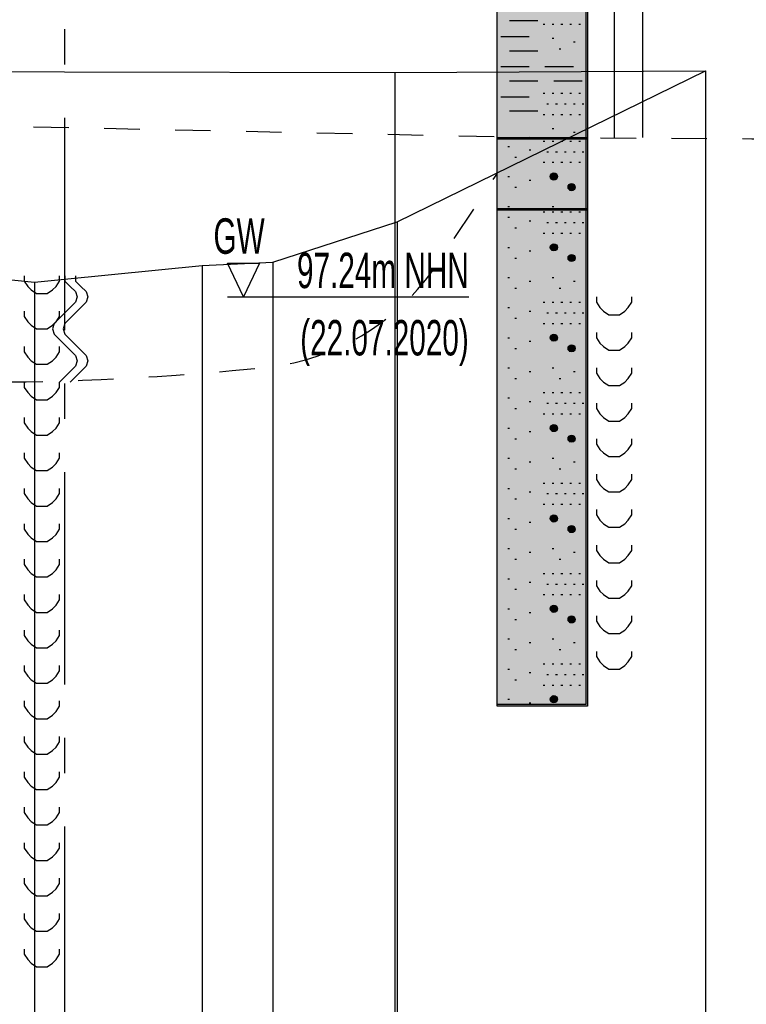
# Model space of a CAD drawing. Header units: metres. Extents: x -17 to 824, y 89 to 134.
# Tile 42 of 80: x 399.87 to 401.92, y 95.24 to 98.02. Entities that reach past the tile are written whole.
import ezdxf
from ezdxf.enums import TextEntityAlignment as Align

# ---------------------------------------------------------------- set-up
doc = ezdxf.new("R2010")
doc.units = ezdxf.units.M
doc.linetypes.add('ACAD_ISO03W100', pattern=[30, 12, -18])
doc.linetypes.add('ACAD_ISO10W100', pattern=[18, 12, -3, 0, -3])
for name, color, linetype in [('BG_GT_DC_RKS', 249, 'Continuous'), ('BG_GT_SCHICHT', 3, 'ACAD_ISO03W100'), ('BW_Z_ACHS', 52, 'ACAD_ISO10W100'), ('BW_Z_BEM', 52, 'Continuous'), ('P_TO_GEW', 242, 'Continuous'), ('P_TO_NUTZ_WASSER', 152, 'Continuous')]:
    doc.layers.add(name, color=color, linetype=linetype)
doc.styles.get("Standard").update_dxf_attribs({"font": 'arial.ttf'})

# ---------------------------------------------------------------- blocks, each defined once
blk = doc.blocks.new('QP5-RKS-2')
at = {"linetype": 'Continuous'}
for p, q in [((-0.0026, -0.08), (-0.0026, 0)), ((0.0024, 0), (0.0024, -0.08)), ((-0.0026, -0.0481), (-0.0026, -0.03)), ((0.0025, -0.03), (0.0025, -0.0481)), ((0.0056, -0.03), (0.0056, -0.048)), ((-0.0019, -0.0414), (-0.0003, -0.0414)), ((0, -0.0416), (0.0001, -0.0416)), ((0.0005, -0.0416), (0.0006, -0.0416)), ((0.001, -0.0416), (0.0011, -0.0416)), ((0.0015, -0.0416), (0.0016, -0.0416)), ((0.002, -0.0416), (0.0021, -0.0416)), ((-0.0024, -0.0423), (-0.0008, -0.0423)), ((0.0005, -0.0424), (0.0006, -0.0424)), ((0.0017, -0.0426), (0.0018, -0.0426)), ((-0.0019, -0.0431), (-0.0003, -0.0431)), ((0.0009, -0.043), (0.001, -0.043)), ((-0.0024, -0.044), (-0.0008, -0.044)), ((0.0001, -0.044), (0.0017, -0.044)), ((-0.0019, -0.0448), (-0.0003, -0.0448)), ((0.0006, -0.0448), (0.0022, -0.0448)), ((0, -0.0455), (0.0001, -0.0455)), ((0.0005, -0.0455), (0.0006, -0.0455)), ((0.001, -0.0455), (0.0011, -0.0455)), ((0.0015, -0.0455), (0.0016, -0.0455)), ((0.002, -0.0455), (0.0021, -0.0455)), ((-0.0024, -0.0457), (-0.0008, -0.0457)), ((0.0002, -0.0461), (0.0003, -0.0461)), ((0.0007, -0.0461), (0.0008, -0.0461)), ((0.0012, -0.0461), (0.0013, -0.0461)), ((0.0017, -0.0461), (0.0018, -0.0461)), ((0.0022, -0.0461), (0.0023, -0.0461)), ((-0.0019, -0.0465), (-0.0003, -0.0465)), ((0, -0.0467), (0.0001, -0.0467)), ((0.0005, -0.0467), (0.0006, -0.0467)), ((0.001, -0.0467), (0.0011, -0.0467)), ((0.0015, -0.0467), (0.0016, -0.0467)), ((0.002, -0.0467), (0.0021, -0.0467)), ((0.0005, -0.0475), (0.0006, -0.0475)), ((0.0017, -0.0477), (0.0018, -0.0477)), ((-0.0026, -0.048), (0.0025, -0.048)), ((-0.0026, -0.0521), (-0.0026, -0.048)), ((0.0025, -0.0481), (-0.0026, -0.0481)), ((0, -0.0482), (0.0001, -0.0482)), ((0.0005, -0.0482), (0.0006, -0.0482)), ((0.001, -0.0482), (0.0011, -0.0482)), ((0.0015, -0.0482), (0.0016, -0.0482)), ((0.002, -0.0482), (0.0021, -0.0482)), ((0.0025, -0.048), (0.0025, -0.0521)), ((-0.002, -0.0485), (-0.0019, -0.0485)), ((-0.0008, -0.0487), (-0.0007, -0.0487)), ((0.0002, -0.0488), (0.0003, -0.0488)), ((0.0007, -0.0488), (0.0008, -0.0488)), ((0.0012, -0.0488), (0.0013, -0.0488)), ((0.0017, -0.0488), (0.0018, -0.0488)), ((0.0022, -0.0488), (0.0023, -0.0488)), ((-0.0016, -0.0491), (-0.0015, -0.0491)), ((0, -0.0494), (0.0001, -0.0494)), ((0.0005, -0.0494), (0.0006, -0.0494)), ((0.001, -0.0494), (0.0011, -0.0494)), ((0.0015, -0.0494), (0.0016, -0.0494)), ((0.002, -0.0494), (0.0021, -0.0494)), ((-0.002, -0.0502), (-0.0019, -0.0502)), ((-0.0008, -0.0504), (-0.0007, -0.0504)), ((0.0004, -0.0502), (0.0008, -0.0502)), ((0.000406, -0.05015), (0.000794, -0.05015)), ((0.000406, -0.05025), (0.000794, -0.05025)), ((0.000427, -0.0501), (0.000773, -0.0501)), ((0.000427, -0.0503), (0.000773, -0.0503)), ((0.000468, -0.05005), (0.000732, -0.05005)), ((0.000468, -0.05035), (0.000732, -0.05035)), ((-0.0016, -0.0508), (-0.0015, -0.0508)), ((0.0014, -0.0508), (0.0018, -0.0508)), ((0.001406, -0.05075), (0.001794, -0.05075)), ((0.001406, -0.05085), (0.001794, -0.05085)), ((0.001427, -0.0507), (0.001773, -0.0507)), ((0.001427, -0.0509), (0.001773, -0.0509)), ((0.001468, -0.05065), (0.001732, -0.05065)), ((0.001468, -0.05095), (0.001732, -0.05095)), ((-0.0026, -0.052), (0.0025, -0.052)), ((-0.0026, -0.0801), (-0.0026, -0.052)), ((0.0025, -0.0521), (-0.0026, -0.0521)), ((-0.002, -0.0519), (-0.0019, -0.0519)), ((0, -0.0522), (0.0001, -0.0522)), ((0.0005, -0.0519), (0.0006, -0.0519)), ((0.0005, -0.0522), (0.0006, -0.0522)), ((0.001, -0.0522), (0.0011, -0.0522)), ((0.0015, -0.0522), (0.0016, -0.0522)), ((0.002, -0.0522), (0.0021, -0.0522)), ((0.0025, -0.052), (0.0025, -0.0801)), ((-0.002, -0.0525), (-0.0019, -0.0525)), ((-0.0008, -0.0527), (-0.0007, -0.0527)), ((-0.0016, -0.0531), (-0.0015, -0.0531)), ((0.0002, -0.0528), (0.0003, -0.0528)), ((0.0007, -0.0528), (0.0008, -0.0528)), ((0.0012, -0.0528), (0.0013, -0.0528)), ((0.0017, -0.0528), (0.0018, -0.0528)), ((0.0022, -0.0528), (0.0023, -0.0528)), ((0, -0.0534), (0.0001, -0.0534)), ((0.0005, -0.0534), (0.0006, -0.0534)), ((0.001, -0.0534), (0.0011, -0.0534)), ((0.0015, -0.0534), (0.0016, -0.0534)), ((0.002, -0.0534), (0.0021, -0.0534)), ((-0.002, -0.0542), (-0.0019, -0.0542)), ((-0.0008, -0.0544), (-0.0007, -0.0544)), ((0.0004, -0.0542), (0.0008, -0.0542)), ((0.000406, -0.05415), (0.000794, -0.05415)), ((0.000406, -0.05425), (0.000794, -0.05425)), ((0.000427, -0.0541), (0.000773, -0.0541)), ((0.000427, -0.0543), (0.000773, -0.0543)), ((0.000468, -0.05405), (0.000732, -0.05405)), ((0.000468, -0.05435), (0.000732, -0.05435)), ((-0.0016, -0.0548), (-0.0015, -0.0548)), ((0.0014, -0.0548), (0.0018, -0.0548)), ((0.001406, -0.05475), (0.001794, -0.05475)), ((0.001406, -0.05485), (0.001794, -0.05485)), ((0.001427, -0.0547), (0.001773, -0.0547)), ((0.001427, -0.0549), (0.001773, -0.0549)), ((0.001468, -0.05465), (0.001732, -0.05465)), ((0.001468, -0.05495), (0.001732, -0.05495)), ((-0.002, -0.0559), (-0.0019, -0.0559)), ((-0.0008, -0.0561), (-0.0007, -0.0561)), ((0.0005, -0.0559), (0.0006, -0.0559)), ((0.0017, -0.0561), (0.0018, -0.0561)), ((-0.0016, -0.0565), (-0.0015, -0.0565)), ((0.0009, -0.0565), (0.001, -0.0565)), ((0.003, -0.057), (0.003, -0.0573)), ((0.005, -0.0573), (0.005, -0.057)), ((-0.002, -0.0576), (-0.0019, -0.0576)), ((0, -0.0573), (0.0001, -0.0573)), ((0.0005, -0.0573), (0.0006, -0.0573)), ((0.001, -0.0573), (0.0011, -0.0573)), ((0.0015, -0.0573), (0.0016, -0.0573)), ((0.002, -0.0573), (0.0021, -0.0573)), ((0.003, -0.0573), (0.0032, -0.0576)), ((0.0032, -0.0576), (0.0034, -0.0578)), ((0.0046, -0.0578), (0.0048, -0.0576)), ((0.0048, -0.0576), (0.005, -0.0573)), ((-0.0016, -0.0582), (-0.0015, -0.0582)), ((-0.0008, -0.0578), (-0.0007, -0.0578)), ((0.0002, -0.0579), (0.0003, -0.0579)), ((0.0007, -0.0579), (0.0008, -0.0579)), ((0.0012, -0.0579), (0.0013, -0.0579)), ((0.0017, -0.0579), (0.0018, -0.0579)), ((0.0022, -0.0579), (0.0023, -0.0579)), ((0.0034, -0.0578), (0.0037, -0.058)), ((0.0037, -0.058), (0.004, -0.058)), ((0.004, -0.058), (0.0043, -0.058)), ((0.0043, -0.058), (0.0046, -0.0578)), ((0, -0.0585), (0.0001, -0.0585)), ((0.0005, -0.0585), (0.0006, -0.0585)), ((0.001, -0.0585), (0.0011, -0.0585)), ((0.0015, -0.0585), (0.0016, -0.0585)), ((0.002, -0.0585), (0.0021, -0.0585)), ((-0.002, -0.0593), (-0.0019, -0.0593)), ((0.0004, -0.0593), (0.0008, -0.0593)), ((0.000406, -0.05925), (0.000794, -0.05925)), ((0.000406, -0.05935), (0.000794, -0.05935)), ((0.000427, -0.0592), (0.000773, -0.0592)), ((0.000427, -0.0594), (0.000773, -0.0594)), ((0.000468, -0.05915), (0.000732, -0.05915)), ((0.000468, -0.05945), (0.000732, -0.05945)), ((0.003, -0.059), (0.003, -0.0593)), ((0.003, -0.0593), (0.0032, -0.0596)), ((0.0048, -0.0596), (0.005, -0.0593)), ((0.005, -0.0593), (0.005, -0.059)), ((-0.0016, -0.0599), (-0.0015, -0.0599)), ((-0.0008, -0.0595), (-0.0007, -0.0595)), ((0.0014, -0.0599), (0.0018, -0.0599)), ((0.001406, -0.05985), (0.001794, -0.05985)), ((0.001406, -0.05995), (0.001794, -0.05995)), ((0.001427, -0.0598), (0.001773, -0.0598)), ((0.001427, -0.06), (0.001773, -0.06)), ((0.001468, -0.05975), (0.001732, -0.05975)), ((0.0032, -0.0596), (0.0034, -0.0598)), ((0.0034, -0.0598), (0.0037, -0.06)), ((0.0037, -0.06), (0.004, -0.06)), ((0.004, -0.06), (0.0043, -0.06)), ((0.0043, -0.06), (0.0046, -0.0598)), ((0.0046, -0.0598), (0.0048, -0.0596)), ((0.001468, -0.06005), (0.001732, -0.06005)), ((-0.002, -0.061), (-0.0019, -0.061)), ((0.0005, -0.061), (0.0006, -0.061)), ((0.003, -0.061), (0.003, -0.0613)), ((0.005, -0.0613), (0.005, -0.061)), ((-0.0016, -0.0616), (-0.0015, -0.0616)), ((-0.0008, -0.0612), (-0.0007, -0.0612)), ((0.0009, -0.0616), (0.001, -0.0616)), ((0.0017, -0.0612), (0.0018, -0.0612)), ((0.003, -0.0613), (0.0032, -0.0616)), ((0.0032, -0.0616), (0.0034, -0.0618)), ((0.0046, -0.0618), (0.0048, -0.0616)), ((0.0048, -0.0616), (0.005, -0.0613)), ((0.0034, -0.0618), (0.0037, -0.062)), ((0.0037, -0.062), (0.004, -0.062)), ((0.004, -0.062), (0.0043, -0.062)), ((0.0043, -0.062), (0.0046, -0.0618)), ((-0.002, -0.0627), (-0.0019, -0.0627)), ((0, -0.0624), (0.0001, -0.0624)), ((0.0005, -0.0624), (0.0006, -0.0624)), ((0.001, -0.0624), (0.0011, -0.0624)), ((0.0015, -0.0624), (0.0016, -0.0624)), ((0.002, -0.0624), (0.0021, -0.0624)), ((-0.0016, -0.0633), (-0.0015, -0.0633)), ((-0.0008, -0.0629), (-0.0007, -0.0629)), ((0.0002, -0.063), (0.0003, -0.063)), ((0.0007, -0.063), (0.0008, -0.063)), ((0.0012, -0.063), (0.0013, -0.063)), ((0.0017, -0.063), (0.0018, -0.063)), ((0.0022, -0.063), (0.0023, -0.063)), ((0.003, -0.063), (0.003, -0.0633)), ((0.003, -0.0633), (0.0032, -0.0636)), ((0.0048, -0.0636), (0.005, -0.0633)), ((0.005, -0.0633), (0.005, -0.063)), ((0, -0.0636), (0.0001, -0.0636)), ((0.0005, -0.0636), (0.0006, -0.0636)), ((0.001, -0.0636), (0.0011, -0.0636)), ((0.0015, -0.0636), (0.0016, -0.0636)), ((0.002, -0.0636), (0.0021, -0.0636)), ((0.0032, -0.0636), (0.0034, -0.0638)), ((0.0034, -0.0638), (0.0037, -0.064)), ((0.0043, -0.064), (0.0046, -0.0638)), ((0.0046, -0.0638), (0.0048, -0.0636)), ((-0.002, -0.0644), (-0.0019, -0.0644)), ((0.0004, -0.0644), (0.0008, -0.0644)), ((0.000406, -0.06435), (0.000794, -0.06435)), ((0.000406, -0.06445), (0.000794, -0.06445)), ((0.000427, -0.0643), (0.000773, -0.0643)), ((0.000468, -0.06425), (0.000732, -0.06425)), ((0.0037, -0.064), (0.004, -0.064)), ((0.004, -0.064), (0.0043, -0.064)), ((-0.0016, -0.065), (-0.0015, -0.065)), ((-0.0008, -0.0646), (-0.0007, -0.0646)), ((0.000427, -0.0645), (0.000773, -0.0645)), ((0.000468, -0.06455), (0.000732, -0.06455)), ((0.0014, -0.065), (0.0018, -0.065)), ((0.001406, -0.06495), (0.001794, -0.06495)), ((0.001427, -0.0649), (0.001773, -0.0649)), ((0.001468, -0.06485), (0.001732, -0.06485)), ((0.003, -0.065), (0.003, -0.0653)), ((0.005, -0.0653), (0.005, -0.065)), ((0.001406, -0.06505), (0.001794, -0.06505)), ((0.001427, -0.0651), (0.001773, -0.0651)), ((0.001468, -0.06515), (0.001732, -0.06515)), ((0.003, -0.0653), (0.0032, -0.0656)), ((0.0048, -0.0656), (0.005, -0.0653)), ((-0.002, -0.0661), (-0.0019, -0.0661)), ((0.0005, -0.0661), (0.0006, -0.0661)), ((0.0032, -0.0656), (0.0034, -0.0658)), ((0.0034, -0.0658), (0.0037, -0.066)), ((0.0037, -0.066), (0.004, -0.066)), ((0.004, -0.066), (0.0043, -0.066)), ((0.0043, -0.066), (0.0046, -0.0658)), ((0.0046, -0.0658), (0.0048, -0.0656)), ((-0.0008, -0.0663), (-0.0007, -0.0663)), ((0.0017, -0.0663), (0.0018, -0.0663)), ((-0.0016, -0.0667), (-0.0015, -0.0667)), ((0.0009, -0.0667), (0.001, -0.0667)), ((0.003, -0.067), (0.003, -0.0673)), ((0.005, -0.0673), (0.005, -0.067)), ((0, -0.0675), (0.0001, -0.0675)), ((0.0005, -0.0675), (0.0006, -0.0675)), ((0.001, -0.0675), (0.0011, -0.0675)), ((0.0015, -0.0675), (0.0016, -0.0675)), ((0.002, -0.0675), (0.0021, -0.0675)), ((0.003, -0.0673), (0.0032, -0.0676)), ((0.0032, -0.0676), (0.0034, -0.0678)), ((0.0046, -0.0678), (0.0048, -0.0676)), ((0.0048, -0.0676), (0.005, -0.0673)), ((-0.002, -0.0678), (-0.0019, -0.0678)), ((-0.0008, -0.068), (-0.0007, -0.068)), ((0.0002, -0.0681), (0.0003, -0.0681)), ((0.0007, -0.0681), (0.0008, -0.0681)), ((0.0012, -0.0681), (0.0013, -0.0681)), ((0.0017, -0.0681), (0.0018, -0.0681)), ((0.0022, -0.0681), (0.0023, -0.0681)), ((0.0034, -0.0678), (0.0037, -0.068)), ((0.0037, -0.068), (0.004, -0.068)), ((0.004, -0.068), (0.0043, -0.068)), ((0.0043, -0.068), (0.0046, -0.0678)), ((-0.0016, -0.0684), (-0.0015, -0.0684)), ((0, -0.0687), (0.0001, -0.0687)), ((0.0005, -0.0687), (0.0006, -0.0687)), ((0.001, -0.0687), (0.0011, -0.0687)), ((0.0015, -0.0687), (0.0016, -0.0687)), ((0.002, -0.0687), (0.0021, -0.0687)), ((0.000406, -0.06945), (0.000794, -0.06945)), ((0.000427, -0.0694), (0.000773, -0.0694)), ((0.000468, -0.06935), (0.000732, -0.06935)), ((0.003, -0.069), (0.003, -0.0693)), ((0.003, -0.0693), (0.0032, -0.0696)), ((0.0048, -0.0696), (0.005, -0.0693)), ((0.005, -0.0693), (0.005, -0.069)), ((-0.002, -0.0695), (-0.0019, -0.0695)), ((-0.0008, -0.0697), (-0.0007, -0.0697)), ((0.0004, -0.0695), (0.0008, -0.0695)), ((0.000406, -0.06955), (0.000794, -0.06955)), ((0.000427, -0.0696), (0.000773, -0.0696)), ((0.000468, -0.06965), (0.000732, -0.06965)), ((0.001427, -0.07), (0.001773, -0.07)), ((0.001468, -0.06995), (0.001732, -0.06995)), ((0.0032, -0.0696), (0.0034, -0.0698)), ((0.0034, -0.0698), (0.0037, -0.07)), ((0.0037, -0.07), (0.004, -0.07)), ((0.004, -0.07), (0.0043, -0.07)), ((0.0043, -0.07), (0.0046, -0.0698)), ((0.0046, -0.0698), (0.0048, -0.0696)), ((-0.0016, -0.0701), (-0.0015, -0.0701)), ((0.0014, -0.0701), (0.0018, -0.0701)), ((0.001406, -0.07005), (0.001794, -0.07005)), ((0.001406, -0.07015), (0.001794, -0.07015)), ((0.001427, -0.0702), (0.001773, -0.0702)), ((0.001468, -0.07025), (0.001732, -0.07025)), ((0.003, -0.071), (0.003, -0.0713)), ((0.005, -0.0713), (0.005, -0.071)), ((-0.002, -0.0712), (-0.0019, -0.0712)), ((-0.0008, -0.0714), (-0.0007, -0.0714)), ((0.0005, -0.0712), (0.0006, -0.0712)), ((0.0017, -0.0714), (0.0018, -0.0714)), ((0.003, -0.0713), (0.0032, -0.0716)), ((0.0032, -0.0716), (0.0034, -0.0718)), ((0.0046, -0.0718), (0.0048, -0.0716)), ((0.0048, -0.0716), (0.005, -0.0713)), ((-0.0016, -0.0718), (-0.0015, -0.0718)), ((0.0009, -0.0718), (0.001, -0.0718)), ((0.0034, -0.0718), (0.0037, -0.072)), ((0.0037, -0.072), (0.004, -0.072)), ((0.004, -0.072), (0.0043, -0.072)), ((0.0043, -0.072), (0.0046, -0.0718)), ((0, -0.0726), (0.0001, -0.0726)), ((0.0005, -0.0726), (0.0006, -0.0726)), ((0.001, -0.0726), (0.0011, -0.0726)), ((0.0015, -0.0726), (0.0016, -0.0726)), ((0.002, -0.0726), (0.0021, -0.0726)), ((-0.002, -0.0729), (-0.0019, -0.0729)), ((-0.0008, -0.0731), (-0.0007, -0.0731)), ((0.0002, -0.0732), (0.0003, -0.0732)), ((0.0007, -0.0732), (0.0008, -0.0732)), ((0.0012, -0.0732), (0.0013, -0.0732)), ((0.0017, -0.0732), (0.0018, -0.0732)), ((0.0022, -0.0732), (0.0023, -0.0732)), ((0.003, -0.073), (0.003, -0.0733)), ((0.003, -0.0733), (0.0032, -0.0736)), ((0.0048, -0.0736), (0.005, -0.0733)), ((0.005, -0.0733), (0.005, -0.073)), ((-0.0016, -0.0735), (-0.0015, -0.0735)), ((0, -0.0738), (0.0001, -0.0738)), ((0.0005, -0.0738), (0.0006, -0.0738)), ((0.001, -0.0738), (0.0011, -0.0738)), ((0.0015, -0.0738), (0.0016, -0.0738)), ((0.002, -0.0738), (0.0021, -0.0738)), ((0.0032, -0.0736), (0.0034, -0.0738)), ((0.0034, -0.0738), (0.0037, -0.074)), ((0.0043, -0.074), (0.0046, -0.0738)), ((0.0046, -0.0738), (0.0048, -0.0736)), ((0.000468, -0.07445), (0.000732, -0.07445)), ((0.0037, -0.074), (0.004, -0.074)), ((0.004, -0.074), (0.0043, -0.074)), ((-0.002, -0.0746), (-0.0019, -0.0746)), ((-0.0008, -0.0748), (-0.0007, -0.0748)), ((0.0004, -0.0746), (0.0008, -0.0746)), ((0.000406, -0.07455), (0.000794, -0.07455)), ((0.000406, -0.07465), (0.000794, -0.07465)), ((0.000427, -0.0745), (0.000773, -0.0745)), ((0.000427, -0.0747), (0.000773, -0.0747)), ((0.000468, -0.07475), (0.000732, -0.07475)), ((0.003, -0.075), (0.003, -0.0753)), ((0.005, -0.0753), (0.005, -0.075)), ((-0.0016, -0.0752), (-0.0015, -0.0752)), ((0.0014, -0.0752), (0.0018, -0.0752)), ((0.001406, -0.07515), (0.001794, -0.07515)), ((0.001406, -0.07525), (0.001794, -0.07525)), ((0.001427, -0.0751), (0.001773, -0.0751)), ((0.001427, -0.0753), (0.001773, -0.0753)), ((0.001468, -0.07505), (0.001732, -0.07505)), ((0.001468, -0.07535), (0.001732, -0.07535)), ((0.003, -0.0753), (0.0032, -0.0756)), ((0.0048, -0.0756), (0.005, -0.0753)), ((0.0032, -0.0756), (0.0034, -0.0758)), ((0.0034, -0.0758), (0.0037, -0.076)), ((0.0037, -0.076), (0.004, -0.076)), ((0.004, -0.076), (0.0043, -0.076)), ((0.0043, -0.076), (0.0046, -0.0758)), ((0.0046, -0.0758), (0.0048, -0.0756)), ((-0.002, -0.0763), (-0.0019, -0.0763)), ((-0.0008, -0.0765), (-0.0007, -0.0765)), ((0.0005, -0.0763), (0.0006, -0.0763)), ((0.0017, -0.0765), (0.0018, -0.0765)), ((-0.0016, -0.0769), (-0.0015, -0.0769)), ((0.0009, -0.0769), (0.001, -0.0769)), ((0.003, -0.077), (0.003, -0.0773)), ((0.005, -0.0773), (0.005, -0.077)), ((0, -0.0777), (0.0001, -0.0777)), ((0.0005, -0.0777), (0.0006, -0.0777)), ((0.001, -0.0777), (0.0011, -0.0777)), ((0.0015, -0.0777), (0.0016, -0.0777)), ((0.002, -0.0777), (0.0021, -0.0777)), ((0.003, -0.0773), (0.0032, -0.0776)), ((0.0032, -0.0776), (0.0034, -0.0778)), ((0.0046, -0.0778), (0.0048, -0.0776)), ((0.0048, -0.0776), (0.005, -0.0773)), ((-0.002, -0.078), (-0.0019, -0.078)), ((-0.0008, -0.0782), (-0.0007, -0.0782)), ((0.0002, -0.0783), (0.0003, -0.0783)), ((0.0007, -0.0783), (0.0008, -0.0783)), ((0.0012, -0.0783), (0.0013, -0.0783)), ((0.0017, -0.0783), (0.0018, -0.0783)), ((0.0022, -0.0783), (0.0023, -0.0783)), ((0.0034, -0.0778), (0.0037, -0.078)), ((0.0037, -0.078), (0.004, -0.078)), ((0.004, -0.078), (0.0043, -0.078)), ((0.0043, -0.078), (0.0046, -0.0778)), ((-0.0016, -0.0786), (-0.0015, -0.0786)), ((0, -0.0789), (0.0001, -0.0789)), ((0.0005, -0.0789), (0.0006, -0.0789)), ((0.001, -0.0789), (0.0011, -0.0789)), ((0.0015, -0.0789), (0.0016, -0.0789)), ((0.002, -0.0789), (0.0021, -0.0789)), ((0.0024, -0.08), (-0.0026, -0.08)), ((-0.002, -0.0797), (-0.0019, -0.0797)), ((-0.0008, -0.0799), (-0.0007, -0.0799)), ((0.0004, -0.0797), (0.0008, -0.0797)), ((0.000406, -0.07965), (0.000794, -0.07965)), ((0.000406, -0.07975), (0.000794, -0.07975)), ((0.000427, -0.0796), (0.000773, -0.0796)), ((0.000427, -0.0798), (0.000773, -0.0798)), ((0.000468, -0.07955), (0.000732, -0.07955)), ((0.000468, -0.07985), (0.000732, -0.07985)), ((0.0025, -0.0801), (-0.0026, -0.0801))]:
    blk.add_line(p, q, dxfattribs=at)
at = {"linetype": 'ACAD_ISO03W100', "ltscale": 0.005}
blk.add_line((0.004, -0.03), (0.004, -0.048), dxfattribs=at)
at = {"color": 160}
for p, q in [((-0.0169, -0.057), (-0.0178, -0.0551)), ((-0.0178, -0.0551), (-0.016, -0.0551)), ((-0.016, -0.0551), (-0.0169, -0.057)), ((-0.0178, -0.057), (-0.0042, -0.057))]:
    blk.add_line(p, q, dxfattribs=at)
for centre in [(0.0006, -0.0502), (0.0016, -0.0508), (0.0006, -0.0542), (0.0016, -0.0548), (0.0006, -0.0593), (0.0016, -0.0599), (0.0006, -0.0644), (0.0016, -0.065), (0.0006, -0.0695), (0.0016, -0.0701), (0.0006, -0.0746), (0.0016, -0.0752), (0.0006, -0.0797)]:
    blk.add_circle(centre, 0.0002)
at = {"color": 191}
blk.add_solid([(-0.0026, -0.03), (0.0025, -0.03), (-0.0026, -0.0481), (0.0025, -0.0481)], dxfattribs=at)
at = {"color": 33}
for points in [[(-0.0026, -0.048), (0.0025, -0.048), (-0.0026, -0.0521), (0.0025, -0.0521)], [(-0.0026, -0.052), (0.0025, -0.052), (-0.0026, -0.0801), (0.0025, -0.0801)]]:
    blk.add_solid(points, dxfattribs=at)
at = {"color": 160, "width": 0.6}
for s, p in [('GW', (-0.015712, -0.054561)), ('97.24m NHN', (-0.0042, -0.0565)), ('(22.07.2020)', (-0.0042, -0.0603))]:
    blk.add_text(s, height=0.002, dxfattribs=at).set_placement(p, align=Align.RIGHT)
blk = doc.blocks.new('QP5-RKS-2A')
for p, q in [((0.003, 0), (0.003, -0.0003)), ((0.005, -0.0003), (0.005, 0)), ((0.0053, 0), (0.0053, -0.0003)), ((0.0059, 0), (0.0059, -0.0003)), ((0.003, -0.0003), (0.0032, -0.0006)), ((0.0048, -0.0006), (0.005, -0.0003)), ((0.0053, -0.0003), (0.0056, -0.0006)), ((0.0059, -0.0003), (0.0062, -0.0006)), ((0.0032, -0.0006), (0.0034, -0.0008)), ((0.0034, -0.0008), (0.0037, -0.001)), ((0.0037, -0.001), (0.004, -0.001)), ((0.004, -0.001), (0.0043, -0.001)), ((0.0043, -0.001), (0.0046, -0.0008)), ((0.0046, -0.0008), (0.0048, -0.0006)), ((0.0056, -0.0006), (0.0059, -0.0009)), ((0.0059, -0.0009), (0.006, -0.0012)), ((0.0062, -0.0006), (0.0065, -0.0009)), ((0.0065, -0.0009), (0.0066, -0.0012)), ((0.0059, -0.0015), (0.0056, -0.0018)), ((0.006, -0.0012), (0.0059, -0.0015)), ((0.0065, -0.0015), (0.0062, -0.0018)), ((0.0066, -0.0012), (0.0065, -0.0015)), ((0.003, -0.002), (0.003, -0.0023)), ((0.005, -0.0023), (0.005, -0.002)), ((0.0053, -0.0021), (0.005, -0.0024)), ((0.0056, -0.0018), (0.0053, -0.0021)), ((0.0059, -0.0021), (0.0056, -0.0024)), ((0.0062, -0.0018), (0.0059, -0.0021)), ((0.003, -0.0023), (0.0032, -0.0026)), ((0.0032, -0.0026), (0.0034, -0.0028)), ((0.0046, -0.0028), (0.0048, -0.0026)), ((0.0047, -0.0027), (0.0046, -0.003)), ((0.005, -0.0024), (0.0047, -0.0027)), ((0.0048, -0.0026), (0.005, -0.0023)), ((0.0053, -0.0027), (0.0052, -0.003)), ((0.0056, -0.0024), (0.0053, -0.0027)), ((0.0034, -0.0028), (0.0037, -0.003)), ((0.0037, -0.003), (0.004, -0.003)), ((0.004, -0.003), (0.0043, -0.003)), ((0.0043, -0.003), (0.0046, -0.0028)), ((0.0046, -0.003), (0.0047, -0.0033)), ((0.0047, -0.0033), (0.005, -0.0036)), ((0.0052, -0.003), (0.0053, -0.0033)), ((0.0053, -0.0033), (0.0056, -0.0036)), ((0.005, -0.0036), (0.0053, -0.0039)), ((0.0056, -0.0036), (0.0059, -0.0039)), ((0.003, -0.004), (0.003, -0.0043)), ((0.003, -0.0043), (0.0032, -0.0046)), ((0.0048, -0.0046), (0.005, -0.0043)), ((0.005, -0.0043), (0.005, -0.004)), ((0.0053, -0.0039), (0.0056, -0.0042)), ((0.0056, -0.0042), (0.0059, -0.0045)), ((0.0059, -0.0039), (0.0062, -0.0042)), ((0.0062, -0.0042), (0.0065, -0.0045)), ((0.0032, -0.0046), (0.0034, -0.0048)), ((0.0034, -0.0048), (0.0037, -0.005)), ((0.0037, -0.005), (0.004, -0.005)), ((0.004, -0.005), (0.0043, -0.005)), ((0.0043, -0.005), (0.0046, -0.0048)), ((0.0046, -0.0048), (0.0048, -0.0046)), ((0.0059, -0.0045), (0.006, -0.0048)), ((0.006, -0.0048), (0.0059, -0.0051)), ((0.0065, -0.0045), (0.0066, -0.0048)), ((0.0066, -0.0048), (0.0065, -0.0051)), ((0.0056, -0.0054), (0.0053, -0.0057)), ((0.0059, -0.0051), (0.0056, -0.0054)), ((0.0062, -0.0054), (0.0059, -0.0057)), ((0.0065, -0.0051), (0.0062, -0.0054)), ((0.003, -0.006), (0.003, -0.0063)), ((0.0053, -0.0057), (0.005, -0.006)), ((0.005, -0.0063), (0.005, -0.006)), ((0.0059, -0.0057), (0.0056, -0.006)), ((0.003, -0.0063), (0.0032, -0.0066)), ((0.0032, -0.0066), (0.0034, -0.0068)), ((0.0046, -0.0068), (0.0048, -0.0066)), ((0.0048, -0.0066), (0.005, -0.0063)), ((0.0034, -0.0068), (0.0037, -0.007)), ((0.0037, -0.007), (0.004, -0.007)), ((0.004, -0.007), (0.0043, -0.007)), ((0.0043, -0.007), (0.0046, -0.0068)), ((0.003, -0.008), (0.003, -0.0083)), ((0.003, -0.0083), (0.0032, -0.0086)), ((0.0048, -0.0086), (0.005, -0.0083)), ((0.005, -0.0083), (0.005, -0.008)), ((0.0032, -0.0086), (0.0034, -0.0088)), ((0.0034, -0.0088), (0.0037, -0.009)), ((0.0043, -0.009), (0.0046, -0.0088)), ((0.0046, -0.0088), (0.0048, -0.0086)), ((0.0037, -0.009), (0.004, -0.009)), ((0.004, -0.009), (0.0043, -0.009)), ((0.003, -0.01), (0.003, -0.0103)), ((0.005, -0.0103), (0.005, -0.01)), ((0.003, -0.0103), (0.0032, -0.0106)), ((0.0048, -0.0106), (0.005, -0.0103)), ((0.0032, -0.0106), (0.0034, -0.0108)), ((0.0034, -0.0108), (0.0037, -0.011)), ((0.0037, -0.011), (0.004, -0.011)), ((0.004, -0.011), (0.0043, -0.011)), ((0.0043, -0.011), (0.0046, -0.0108)), ((0.0046, -0.0108), (0.0048, -0.0106)), ((0.003, -0.012), (0.003, -0.0123)), ((0.005, -0.0123), (0.005, -0.012)), ((0.003, -0.0123), (0.0032, -0.0126)), ((0.0032, -0.0126), (0.0034, -0.0128)), ((0.0046, -0.0128), (0.0048, -0.0126)), ((0.0048, -0.0126), (0.005, -0.0123)), ((0.0034, -0.0128), (0.0037, -0.013)), ((0.0037, -0.013), (0.004, -0.013)), ((0.004, -0.013), (0.0043, -0.013)), ((0.0043, -0.013), (0.0046, -0.0128)), ((0.003, -0.014), (0.003, -0.0143)), ((0.003, -0.0143), (0.0032, -0.0146)), ((0.0048, -0.0146), (0.005, -0.0143)), ((0.005, -0.0143), (0.005, -0.014)), ((0.0032, -0.0146), (0.0034, -0.0148)), ((0.0034, -0.0148), (0.0037, -0.015)), ((0.0037, -0.015), (0.004, -0.015)), ((0.004, -0.015), (0.0043, -0.015)), ((0.0043, -0.015), (0.0046, -0.0148)), ((0.0046, -0.0148), (0.0048, -0.0146)), ((0.003, -0.016), (0.003, -0.0163)), ((0.005, -0.0163), (0.005, -0.016)), ((0.003, -0.0163), (0.0032, -0.0166)), ((0.0032, -0.0166), (0.0034, -0.0168)), ((0.0046, -0.0168), (0.0048, -0.0166)), ((0.0048, -0.0166), (0.005, -0.0163)), ((0.0034, -0.0168), (0.0037, -0.017)), ((0.0037, -0.017), (0.004, -0.017)), ((0.004, -0.017), (0.0043, -0.017)), ((0.0043, -0.017), (0.0046, -0.0168)), ((0.003, -0.018), (0.003, -0.0183)), ((0.003, -0.0183), (0.0032, -0.0186)), ((0.0048, -0.0186), (0.005, -0.0183)), ((0.005, -0.0183), (0.005, -0.018)), ((0.0032, -0.0186), (0.0034, -0.0188)), ((0.0034, -0.0188), (0.0037, -0.019)), ((0.0043, -0.019), (0.0046, -0.0188)), ((0.0046, -0.0188), (0.0048, -0.0186)), ((0.0037, -0.019), (0.004, -0.019)), ((0.004, -0.019), (0.0043, -0.019)), ((0.003, -0.02), (0.003, -0.0203)), ((0.005, -0.0203), (0.005, -0.02)), ((0.003, -0.0203), (0.0032, -0.0206)), ((0.0048, -0.0206), (0.005, -0.0203)), ((0.0032, -0.0206), (0.0034, -0.0208)), ((0.0034, -0.0208), (0.0037, -0.021)), ((0.0037, -0.021), (0.004, -0.021)), ((0.004, -0.021), (0.0043, -0.021)), ((0.0043, -0.021), (0.0046, -0.0208)), ((0.0046, -0.0208), (0.0048, -0.0206)), ((0.003, -0.022), (0.003, -0.0223)), ((0.005, -0.0223), (0.005, -0.022)), ((0.003, -0.0223), (0.0032, -0.0226)), ((0.0032, -0.0226), (0.0034, -0.0228)), ((0.0046, -0.0228), (0.0048, -0.0226)), ((0.0048, -0.0226), (0.005, -0.0223)), ((0.0034, -0.0228), (0.0037, -0.023)), ((0.0037, -0.023), (0.004, -0.023)), ((0.004, -0.023), (0.0043, -0.023)), ((0.0043, -0.023), (0.0046, -0.0228)), ((0.003, -0.024), (0.003, -0.0243)), ((0.003, -0.0243), (0.0032, -0.0246)), ((0.0048, -0.0246), (0.005, -0.0243)), ((0.005, -0.0243), (0.005, -0.024)), ((0.0032, -0.0246), (0.0034, -0.0248)), ((0.0034, -0.0248), (0.0037, -0.025)), ((0.0037, -0.025), (0.004, -0.025)), ((0.004, -0.025), (0.0043, -0.025)), ((0.0043, -0.025), (0.0046, -0.0248)), ((0.0046, -0.0248), (0.0048, -0.0246)), ((0.003, -0.026), (0.003, -0.0263)), ((0.005, -0.0263), (0.005, -0.026)), ((0.003, -0.0263), (0.0032, -0.0266)), ((0.0032, -0.0266), (0.0034, -0.0268)), ((0.0046, -0.0268), (0.0048, -0.0266)), ((0.0048, -0.0266), (0.005, -0.0263)), ((0.0034, -0.0268), (0.0037, -0.027)), ((0.0037, -0.027), (0.004, -0.027)), ((0.004, -0.027), (0.0043, -0.027)), ((0.0043, -0.027), (0.0046, -0.0268)), ((0.003, -0.028), (0.003, -0.0283)), ((0.003, -0.0283), (0.0032, -0.0286)), ((0.0048, -0.0286), (0.005, -0.0283)), ((0.005, -0.0283), (0.005, -0.028)), ((0.0032, -0.0286), (0.0034, -0.0288)), ((0.0034, -0.0288), (0.0037, -0.029)), ((0.0043, -0.029), (0.0046, -0.0288)), ((0.0046, -0.0288), (0.0048, -0.0286)), ((0.0037, -0.029), (0.004, -0.029)), ((0.004, -0.029), (0.0043, -0.029)), ((0.003, -0.03), (0.003, -0.0303)), ((0.005, -0.0303), (0.005, -0.03)), ((0.003, -0.0303), (0.0032, -0.0306)), ((0.0048, -0.0306), (0.005, -0.0303)), ((0.0032, -0.0306), (0.0034, -0.0308)), ((0.0034, -0.0308), (0.0037, -0.031)), ((0.0037, -0.031), (0.004, -0.031)), ((0.004, -0.031), (0.0043, -0.031)), ((0.0043, -0.031), (0.0046, -0.0308)), ((0.0046, -0.0308), (0.0048, -0.0306)), ((0.003, -0.032), (0.003, -0.0323)), ((0.005, -0.0323), (0.005, -0.032)), ((0.003, -0.0323), (0.0032, -0.0326)), ((0.0032, -0.0326), (0.0034, -0.0328)), ((0.0046, -0.0328), (0.0048, -0.0326)), ((0.0048, -0.0326), (0.005, -0.0323)), ((0.0034, -0.0328), (0.0037, -0.033)), ((0.0037, -0.033), (0.004, -0.033)), ((0.004, -0.033), (0.0043, -0.033)), ((0.0043, -0.033), (0.0046, -0.0328)), ((0.003, -0.034), (0.003, -0.0343)), ((0.003, -0.0343), (0.0032, -0.0346)), ((0.0048, -0.0346), (0.005, -0.0343)), ((0.005, -0.0343), (0.005, -0.034)), ((0.0032, -0.0346), (0.0034, -0.0348)), ((0.0034, -0.0348), (0.0037, -0.035)), ((0.0037, -0.035), (0.004, -0.035)), ((0.004, -0.035), (0.0043, -0.035)), ((0.0043, -0.035), (0.0046, -0.0348)), ((0.0046, -0.0348), (0.0048, -0.0346)), ((0.003, -0.036), (0.003, -0.0363)), ((0.005, -0.0363), (0.005, -0.036)), ((0.003, -0.0363), (0.0032, -0.0366)), ((0.0032, -0.0366), (0.0034, -0.0368)), ((0.0046, -0.0368), (0.0048, -0.0366)), ((0.0048, -0.0366), (0.005, -0.0363)), ((0.0034, -0.0368), (0.0037, -0.037)), ((0.0037, -0.037), (0.004, -0.037)), ((0.004, -0.037), (0.0043, -0.037)), ((0.0043, -0.037), (0.0046, -0.0368)), ((0.003, -0.038), (0.003, -0.0383)), ((0.003, -0.0383), (0.0032, -0.0386)), ((0.0048, -0.0386), (0.005, -0.0383)), ((0.005, -0.0383), (0.005, -0.038)), ((0.0032, -0.0386), (0.0034, -0.0388)), ((0.0034, -0.0388), (0.0037, -0.039)), ((0.0043, -0.039), (0.0046, -0.0388)), ((0.0046, -0.0388), (0.0048, -0.0386)), ((0.0037, -0.039), (0.004, -0.039)), ((0.004, -0.039), (0.0043, -0.039))]:
    blk.add_line(p, q)

msp = doc.modelspace()

# ---------------------------------------------------------------- linework, layer by layer
at = {"layer": 'BG_GT_SCHICHT', "ltscale": 0.005, "flags": 128}
for points in [[(392.069, 99.5814, -0.100754), (392.7406, 99.2909, 0.136439), (397.7555, 97.7657), (401.3475, 97.69, -0.002114), (410.8069, 97.6, 0.001903), (413.96, 97.57), (416.5203, 97.57, 0.129543), (417.9633, 97.955, -0.129543), (419.4062, 98.34), (424.4375, 98.34), (429.9287, 98.34)], [(398.0171, 97.879, -0.080724), (398.4177, 97.393, 0.260623), (398.8182, 97.0593, 0.038578), (399.7335, 97, 0.02739), (400.5776, 97.0427, 0.211563), (401.039, 97.3151), (401.22, 97.5875)]]:
    msp.add_lwpolyline(points, format="xyb", dxfattribs=at)
at = {"layer": 'BW_Z_ACHS', "ltscale": 0.05}
msp.add_line((400, 99.746), (400, 93), dxfattribs=at)
at = {"layer": 'BW_Z_BEM'}
for p, q in [((400.9317, 97.8735), (400.9317, 93)), ((401.8076, 97.8786), (401.8076, 93)), ((401.8076, 97.8786), (401.8076, 93)), ((400.9377, 97.452), (400.9377, 93)), ((400.5878, 97.3387), (400.5878, 93)), ((400.3881, 97.3293), (400.3881, 93)), ((399.9149, 97.2821), (399.9149, 93))]:
    msp.add_line(p, q, dxfattribs=at)
at = {"layer": 'P_TO_GEW', "color": 245, "true_color": 0x994c5f, "flags": 128}
msp.add_lwpolyline([(398.0171, 97.879), (398.8547, 97.4751), (399.1993, 97.3553), (399.9149, 97.2821), (400, 97.2906), (400.3881, 97.3293), (400.5878, 97.3387), (400.9377, 97.452), (401.8076, 97.8786)], dxfattribs=at)
at = {"layer": 'P_TO_NUTZ_WASSER', "flags": 128}
msp.add_lwpolyline([(398.0171, 97.879), (400, 97.8752), (400.9317, 97.8735), (401.8076, 97.8786)], dxfattribs=at)

# ---------------------------------------------------------------- block references
at = {"layer": 'BG_GT_DC_RKS', "xscale": 50, "yscale": 50, "zscale": 50}
for name, p in [('QP5-RKS-2', (401.35, 100.09)), ('QP5-RKS-2A', (399.736, 97.3))]:
    msp.add_blockref(name, p, dxfattribs=at)

doc.saveas('drawing.dxf')
